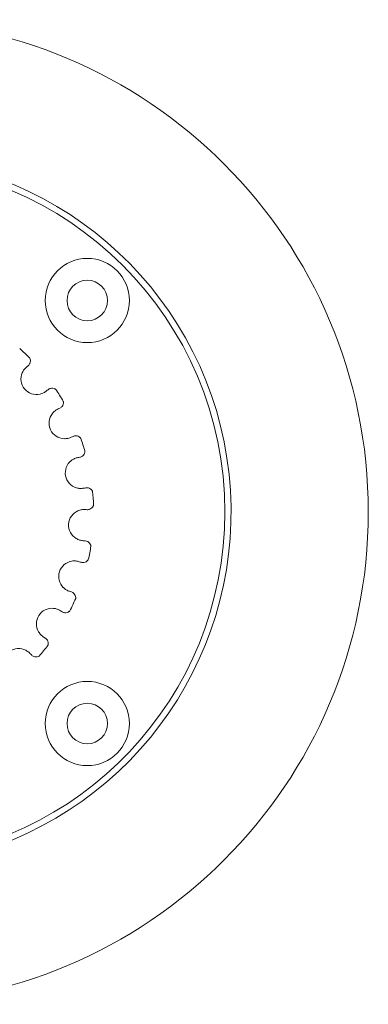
# Model space of a CAD drawing. Header units: millimetres. Extents: x 3163 to 5187, y 223 to 1022.
# Tile 4 of 15: x 3739 to 3794, y 518 to 676. Entities that reach past the tile are written whole.
import ezdxf

# ---------------------------------------------------------------- set-up
doc = ezdxf.new("R2010")
doc.units = ezdxf.units.MM

msp = doc.modelspace()

# ---------------------------------------------------------------- linework, layer by layer
at = {"color": 7, "linetype": 'Continuous', "lineweight": 15, "extrusion": (0, 0, -1)}
msp.add_circle((-3715.4, 596.56), 79, dxfattribs=at)
for centre, radius, start, end in [((-3715.4, 596.56), 57, 287.4576, 252.5424), ((-3749.34, 630.5), 6.75, 0, 180), ((-3749.34, 630.5), 6.75, 180, 0), ((-3715.4, 596.56), 34.95, 131.3828, 135.0172), ((-3741.21, 617.91), 2.5, 257.2241, 23.5759), ((-3715.4, 596.56), 34.95, 145.7828, 149.4172), ((-3745.71, 610.82), 2.5, 271.6241, 37.9759), ((-3715.4, 596.56), 34.95, 160.1828, 163.8172), ((-3748.31, 602.84), 2.5, 286.0241, 52.3759), ((-3715.4, 596.56), 34.95, 174.5828, 178.2172), ((-3748.83, 594.46), 2.5, 300.4241, 66.7759), ((-3715.4, 596.56), 34.95, 188.9828, 192.6172), ((-3747.26, 586.21), 2.5, 314.8241, 81.1759), ((-3715.4, 596.56), 34.95, 203.3828, 207.0172), ((-3743.68, 578.61), 2.5, 329.2241, 95.5759), ((-3715.4, 596.56), 34.95, 217.7828, 221.4172), ((-3738.33, 572.14), 2.5, 343.6241, 109.9759), ((-3749.34, 562.62), 6.75, 0, 180), ((-3749.34, 562.62), 6.75, 180, 0)]:
    msp.add_arc(centre, radius, start, end, dxfattribs=at)
at = {"color": 7, "linetype": 'Continuous', "lineweight": 15}
for centre, radius, start, end in [((3715.4, 596.56), 56, 0, 180), ((3749.34, 630.5), 3.25, 0, 180), ((3749.34, 630.5), 3.25, 180, 0), ((3715.4, 596.56), 56, 273.2195, 0), ((3749.34, 562.62), 3.25, 0, 180), ((3749.34, 562.62), 3.25, 180, 0)]:
    msp.add_arc(centre, radius, start, end, dxfattribs=at)
for points, knots in [([(3739.86, 620.04), (3739.93, 620.1), (3739.98, 620.16), (3740.07, 620.28), (3740.11, 620.34), (3740.2, 620.53), (3740.22, 620.66), (3740.23, 620.9), (3740.21, 621.01), (3740.16, 621.19), (3740.12, 621.27), (3740.12, 621.27)], [0.000037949, 0.000037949, 0.000037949, 0.000037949, 0.000348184, 0.000348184, 0.000658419, 0.000658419, 0.001278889, 0.001278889, 0.001899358, 0.001899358, 0.002519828, 0.002519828, 0.002519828, 0.002519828]), ([(3739.62, 619.84), (3739.48, 619.72), (3739.35, 619.59), (3739.1, 619.27), (3739, 619.1), (3738.92, 618.91)], [0.000000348, 0.000000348, 0.000000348, 0.000000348, 0.000604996, 0.000604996, 0.001209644, 0.001209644, 0.001209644, 0.001209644]), ([(3744.3, 616.21), (3744.3, 616.21), (3744.28, 616.23), (3744.23, 616.26), (3744.19, 616.29), (3744.06, 616.35), (3743.96, 616.39), (3743.72, 616.43), (3743.6, 616.43), (3743.32, 616.36), (3743.18, 616.3), (3743.05, 616.19)], [0.000000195, 0.000000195, 0.000000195, 0.000000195, 0.000309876, 0.000309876, 0.000619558, 0.000619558, 0.00123892, 0.00123892, 0.001858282, 0.001858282, 0.002477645, 0.002477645, 0.002477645, 0.002477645]), ([(3741.76, 615.48), (3741.96, 615.52), (3742.15, 615.59), (3742.5, 615.77), (3742.67, 615.87), (3742.8, 615.99)], [0.006789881, 0.006789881, 0.006789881, 0.006789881, 0.007392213, 0.007392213, 0.007994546, 0.007994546, 0.007994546, 0.007994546]), ([(3744.65, 613.09), (3744.48, 613.01), (3744.32, 612.91), (3744.01, 612.67), (3743.87, 612.52), (3743.74, 612.36)], [0.000000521, 0.000000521, 0.000000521, 0.000000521, 0.00060517, 0.00060517, 0.001209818, 0.001209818, 0.001209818, 0.001209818]), ([(3744.94, 613.22), (3745.01, 613.26), (3745.08, 613.3), (3745.2, 613.4), (3745.25, 613.45), (3745.38, 613.61), (3745.44, 613.73), (3745.5, 613.96), (3745.51, 614.07), (3745.51, 614.21), (3745.5, 614.25), (3745.49, 614.32), (3745.49, 614.34), (3745.49, 614.34)], [0.000012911, 0.000012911, 0.000012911, 0.000012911, 0.000323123, 0.000323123, 0.000633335, 0.000633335, 0.001253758, 0.001253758, 0.001874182, 0.001874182, 0.002184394, 0.002184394, 0.002494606, 0.002494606, 0.002494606, 0.002494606]), ([(3745.64, 608.33), (3745.84, 608.32), (3746.05, 608.34), (3746.43, 608.42), (3746.61, 608.48), (3746.78, 608.56)], [0.006790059, 0.006790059, 0.006790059, 0.006790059, 0.007392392, 0.007392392, 0.007994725, 0.007994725, 0.007994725, 0.007994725]), ([(3748.28, 608.41), (3748.28, 608.41), (3748.26, 608.43), (3748.22, 608.48), (3748.19, 608.51), (3748.08, 608.6), (3747.99, 608.67), (3747.77, 608.76), (3747.65, 608.79), (3747.37, 608.8), (3747.22, 608.77), (3747.06, 608.7)], [0.000000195, 0.000000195, 0.000000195, 0.000000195, 0.00030979, 0.00030979, 0.000619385, 0.000619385, 0.001238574, 0.001238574, 0.001857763, 0.001857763, 0.002476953, 0.002476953, 0.002476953, 0.002476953]), ([(3747.84, 605.29), (3747.66, 605.26), (3747.48, 605.21), (3747.11, 605.04), (3746.94, 604.94), (3746.78, 604.82)], [0.000001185, 0.000001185, 0.000001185, 0.000001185, 0.000605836, 0.000605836, 0.001210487, 0.001210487, 0.001210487, 0.001210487]), ([(3748.15, 605.35), (3748.23, 605.37), (3748.31, 605.39), (3748.45, 605.46), (3748.51, 605.5), (3748.68, 605.62), (3748.76, 605.72), (3748.88, 605.93), (3748.92, 606.03), (3748.95, 606.17), (3748.96, 606.21), (3748.96, 606.28), (3748.96, 606.3), (3748.96, 606.3)], [0.000002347, 0.000002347, 0.000002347, 0.000002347, 0.000312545, 0.000312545, 0.000622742, 0.000622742, 0.001243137, 0.001243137, 0.001863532, 0.001863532, 0.00217373, 0.00217373, 0.002483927, 0.002483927, 0.002483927, 0.002483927]), ([(3747.62, 600.43), (3747.81, 600.38), (3748.01, 600.35), (3748.4, 600.33), (3748.6, 600.35), (3748.77, 600.38)], [0.006790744, 0.006790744, 0.006790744, 0.006790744, 0.00739308, 0.00739308, 0.007995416, 0.007995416, 0.007995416, 0.007995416]), ([(3750.19, 599.86), (3750.19, 599.86), (3750.18, 599.88), (3750.15, 599.94), (3750.13, 599.98), (3750.05, 600.1), (3749.98, 600.18), (3749.79, 600.32), (3749.68, 600.39), (3749.41, 600.46), (3749.26, 600.47), (3749.09, 600.44)], [0.000000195, 0.000000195, 0.000000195, 0.000000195, 0.000309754, 0.000309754, 0.000619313, 0.000619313, 0.00123843, 0.00123843, 0.001857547, 0.001857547, 0.002476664, 0.002476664, 0.002476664, 0.002476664]), ([(3749.31, 596.93), (3749.39, 596.93), (3749.47, 596.93), (3749.62, 596.96), (3749.69, 596.98), (3749.89, 597.06), (3749.99, 597.14), (3750.16, 597.3), (3750.22, 597.4), (3750.29, 597.52), (3750.3, 597.56), (3750.32, 597.63), (3750.33, 597.65), (3750.33, 597.65)], [0.000000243, 0.000000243, 0.000000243, 0.000000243, 0.000310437, 0.000310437, 0.000620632, 0.000620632, 0.001241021, 0.001241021, 0.001861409, 0.001861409, 0.002171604, 0.002171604, 0.002481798, 0.002481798, 0.002481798, 0.002481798]), ([(3748.99, 596.95), (3748.81, 596.96), (3748.62, 596.96), (3748.23, 596.89), (3748.03, 596.83), (3747.85, 596.75)], [0.000000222, 0.000000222, 0.000000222, 0.000000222, 0.00060487, 0.00060487, 0.001209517, 0.001209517, 0.001209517, 0.001209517]), ([(3747.57, 592.3), (3747.74, 592.2), (3747.93, 592.12), (3748.3, 592.01), (3748.49, 591.97), (3748.68, 591.96)], [0.006789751, 0.006789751, 0.006789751, 0.006789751, 0.007392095, 0.007392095, 0.007994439, 0.007994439, 0.007994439, 0.007994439]), ([(3749.92, 591.1), (3749.92, 591.1), (3749.92, 591.13), (3749.9, 591.19), (3749.89, 591.23), (3749.84, 591.37), (3749.79, 591.47), (3749.65, 591.65), (3749.55, 591.74), (3749.31, 591.88), (3749.17, 591.93), (3748.99, 591.94)], [0.000000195, 0.000000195, 0.000000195, 0.000000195, 0.000309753, 0.000309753, 0.00061931, 0.00061931, 0.001238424, 0.001238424, 0.001857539, 0.001857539, 0.002476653, 0.002476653, 0.002476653, 0.002476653]), ([(3748.03, 588.59), (3747.86, 588.64), (3747.67, 588.68), (3747.28, 588.72), (3747.08, 588.71), (3746.88, 588.68)], [0.000000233, 0.000000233, 0.000000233, 0.000000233, 0.000604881, 0.000604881, 0.001209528, 0.001209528, 0.001209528, 0.001209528]), ([(3748.34, 588.49), (3748.42, 588.46), (3748.5, 588.45), (3748.65, 588.44), (3748.72, 588.44), (3748.93, 588.47), (3749.05, 588.52), (3749.25, 588.64), (3749.34, 588.71), (3749.43, 588.82), (3749.45, 588.85), (3749.49, 588.91), (3749.5, 588.93), (3749.5, 588.93)], [0.000003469, 0.000003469, 0.000003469, 0.000003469, 0.000313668, 0.000313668, 0.000623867, 0.000623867, 0.001244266, 0.001244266, 0.001864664, 0.001864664, 0.002174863, 0.002174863, 0.002485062, 0.002485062, 0.002485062, 0.002485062]), ([(3745.5, 584.44), (3745.64, 584.29), (3745.8, 584.17), (3746.14, 583.97), (3746.32, 583.89), (3746.49, 583.83)], [0.006789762, 0.006789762, 0.006789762, 0.006789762, 0.007393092, 0.007393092, 0.007996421, 0.007996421, 0.007996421, 0.007996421]), ([(3747.48, 582.69), (3747.48, 582.69), (3747.48, 582.71), (3747.48, 582.78), (3747.48, 582.82), (3747.47, 582.96), (3747.45, 583.07), (3747.35, 583.29), (3747.28, 583.4), (3747.08, 583.59), (3746.95, 583.68), (3746.79, 583.73)], [0.000000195, 0.000000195, 0.000000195, 0.000000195, 0.000309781, 0.000309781, 0.000619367, 0.000619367, 0.001238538, 0.001238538, 0.00185771, 0.00185771, 0.002476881, 0.002476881, 0.002476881, 0.002476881]), ([(3745.02, 580.72), (3744.87, 580.82), (3744.7, 580.9), (3744.33, 581.03), (3744.13, 581.08), (3743.93, 581.1)], [0.000000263, 0.000000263, 0.000000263, 0.000000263, 0.00060491, 0.00060491, 0.001209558, 0.001209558, 0.001209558, 0.001209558]), ([(3745.29, 580.55), (3745.37, 580.5), (3745.44, 580.47), (3745.58, 580.42), (3745.66, 580.41), (3745.86, 580.39), (3745.99, 580.4), (3746.22, 580.47), (3746.32, 580.52), (3746.43, 580.6), (3746.47, 580.62), (3746.52, 580.67), (3746.53, 580.68), (3746.53, 580.68)], [0.000016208, 0.000016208, 0.000016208, 0.000016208, 0.000326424, 0.000326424, 0.00063664, 0.00063664, 0.001257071, 0.001257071, 0.001877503, 0.001877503, 0.002187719, 0.002187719, 0.002497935, 0.002497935, 0.002497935, 0.002497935]), ([(3741.54, 577.33), (3741.64, 577.16), (3741.77, 577), (3742.04, 576.72), (3742.19, 576.6), (3742.34, 576.5)], [0.006789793, 0.006789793, 0.006789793, 0.006789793, 0.007392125, 0.007392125, 0.007994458, 0.007994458, 0.007994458, 0.007994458]), ([(3743.02, 575.15), (3743.02, 575.15), (3743.03, 575.17), (3743.05, 575.23), (3743.06, 575.28), (3743.08, 575.42), (3743.08, 575.53), (3743.05, 575.76), (3743.01, 575.88), (3742.86, 576.12), (3742.76, 576.24), (3742.61, 576.33)], [0.000000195, 0.000000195, 0.000000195, 0.000000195, 0.000309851, 0.000309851, 0.000619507, 0.000619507, 0.001238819, 0.001238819, 0.001858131, 0.001858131, 0.002477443, 0.002477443, 0.002477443, 0.002477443]), ([(3740.15, 573.85), (3740.03, 573.98), (3739.89, 574.11), (3739.56, 574.33), (3739.38, 574.42), (3739.19, 574.49)], [0.000000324, 0.000000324, 0.000000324, 0.000000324, 0.000604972, 0.000604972, 0.00120962, 0.00120962, 0.00120962, 0.00120962]), ([(3740.37, 573.62), (3740.43, 573.56), (3740.49, 573.51), (3740.62, 573.42), (3740.69, 573.39), (3740.88, 573.32), (3741.01, 573.3), (3741.25, 573.31), (3741.36, 573.33), (3741.53, 573.4), (3741.61, 573.44), (3741.61, 573.44)], [0.000044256, 0.000044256, 0.000044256, 0.000044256, 0.000354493, 0.000354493, 0.000664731, 0.000664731, 0.001285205, 0.001285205, 0.00190568, 0.00190568, 0.002526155, 0.002526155, 0.002526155, 0.002526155])]:
    msp.add_open_spline(points, degree=3, knots=knots, dxfattribs=at)
for points in [[(3739.86, 620.04), (3739.79, 619.98), (3739.7, 619.91), (3739.62, 619.84)], [(3742.8, 615.99), (3742.89, 616.06), (3742.97, 616.13), (3743.05, 616.19)], [(3744.94, 613.22), (3744.84, 613.18), (3744.75, 613.13), (3744.65, 613.09)], [(3746.78, 608.56), (3746.88, 608.61), (3746.97, 608.65), (3747.06, 608.7)], [(3748.15, 605.35), (3748.05, 605.33), (3747.95, 605.31), (3747.84, 605.29)], [(3748.77, 600.38), (3748.88, 600.4), (3748.99, 600.42), (3749.09, 600.44)], [(3749.31, 596.93), (3749.21, 596.94), (3749.1, 596.95), (3748.99, 596.95)], [(3748.68, 591.96), (3748.79, 591.95), (3748.89, 591.95), (3748.99, 591.94)], [(3748.34, 588.49), (3748.24, 588.52), (3748.14, 588.55), (3748.03, 588.59)], [(3746.49, 583.83), (3746.59, 583.8), (3746.69, 583.76), (3746.79, 583.73)], [(3745.29, 580.55), (3745.21, 580.6), (3745.12, 580.66), (3745.02, 580.72)], [(3742.34, 576.5), (3742.44, 576.44), (3742.53, 576.38), (3742.61, 576.33)], [(3740.37, 573.62), (3740.3, 573.69), (3740.23, 573.77), (3740.15, 573.85)]]:
    msp.add_open_spline(points, degree=3, dxfattribs=at)

doc.saveas('drawing.dxf')
